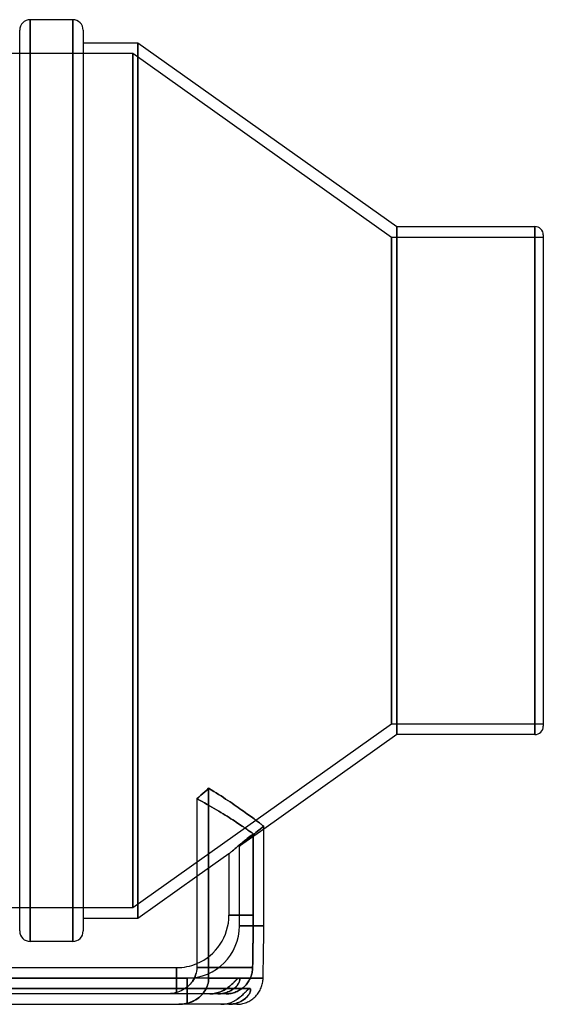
# Model space of a CAD drawing. Header units: millimetres. Extents: x -152 to 152, y -100 to 88.
# Tile 4 of 4: x 52 to 152, y -100 to 88. Entities that reach past the tile are written whole.
import ezdxf

# ---------------------------------------------------------------- set-up
doc = ezdxf.new("R2010")
doc.units = ezdxf.units.MM
doc.layers.add('HIDDEN', color=7, linetype='Continuous')
doc.layers.add('THICK', color=7, linetype='Continuous')

msp = doc.modelspace()

# ---------------------------------------------------------------- linework, layer by layer
at = {"layer": 'HIDDEN'}
for p, q in [((53.51, 0), (53.51, 88)), ((61.63, 0), (61.63, 88)), ((74.1, 83.6), (74.1, -83.6)), ((-67.68, 81.6), (73.1, 81.6)), ((73.1, 81.6), (122.5, 46.5)), ((73.1, 81.6), (73.1, -81.6)), ((73.1, -81.6), (73.1, 81.6)), ((123.5, 48.5), (123.5, -48.5)), ((149.9, 48.5), (149.9, 0)), ((122.5, 46.5), (151.5, 46.5)), ((122.5, 46.5), (122.5, -46.5)), ((122.5, -46.5), (122.5, 46.5)), ((149.9, 0), (149.9, -48.5)), ((53.51, -88), (53.51, 0)), ((61.63, -88), (61.63, 0)), ((122.5, -46.5), (73.1, -81.6)), ((151.5, -46.5), (122.5, -46.5)), ((86.1, -60.09), (85.72, -60.43)), ((86.47, -59.76), (86.1, -60.09)), ((86.85, -59.43), (86.47, -59.76)), ((87.22, -59.09), (86.85, -59.43)), ((87.59, -58.76), (87.22, -59.09)), ((87.59, -95), (87.59, -58.76)), ((88.08, -59.06), (87.59, -58.76)), ((88.56, -59.35), (88.08, -59.06)), ((89.04, -59.64), (88.56, -59.35)), ((89.5, -59.94), (89.04, -59.64)), ((89.96, -60.22), (89.5, -59.94)), ((85.72, -60.43), (85.34, -60.77)), ((85.84, -61.03), (85.34, -60.77)), ((85.34, -60.77), (85.84, -61.03)), ((86.34, -61.3), (85.84, -61.03)), ((85.84, -61.03), (86.34, -61.3)), ((86.83, -61.56), (86.34, -61.3)), ((86.34, -61.3), (86.83, -61.56)), ((87.3, -61.83), (86.83, -61.56)), ((86.83, -61.56), (87.3, -61.83)), ((87.77, -62.09), (87.3, -61.83)), ((87.3, -61.83), (87.77, -62.09)), ((90.4, -60.51), (89.96, -60.22)), ((90.84, -60.8), (90.4, -60.51)), ((91.26, -61.08), (90.84, -60.8)), ((91.68, -61.35), (91.26, -61.08)), ((92.08, -61.62), (91.68, -61.35)), ((92.47, -61.89), (92.08, -61.62)), ((92.86, -62.16), (92.47, -61.89)), ((88.23, -62.35), (87.77, -62.09)), ((87.77, -62.09), (88.23, -62.35)), ((88.67, -62.61), (88.23, -62.35)), ((88.23, -62.35), (88.67, -62.61)), ((89.11, -62.87), (88.67, -62.61)), ((88.67, -62.61), (89.11, -62.87)), ((89.54, -63.12), (89.11, -62.87)), ((89.11, -62.87), (89.54, -63.12)), ((89.95, -63.37), (89.54, -63.12)), ((89.54, -63.12), (89.95, -63.37)), ((90.35, -63.62), (89.95, -63.37)), ((89.95, -63.37), (90.35, -63.62)), ((90.74, -63.86), (90.35, -63.62)), ((90.35, -63.62), (90.74, -63.86)), ((91.12, -64.1), (90.74, -63.86)), ((90.74, -63.86), (91.12, -64.1)), ((93.23, -62.41), (92.86, -62.16)), ((93.58, -62.66), (93.23, -62.41)), ((93.93, -62.91), (93.58, -62.66)), ((94.27, -63.15), (93.93, -62.91)), ((94.59, -63.38), (94.27, -63.15)), ((94.9, -63.6), (94.59, -63.38)), ((95.2, -63.82), (94.9, -63.6)), ((95.48, -64.02), (95.2, -63.82)), ((91.49, -64.33), (91.12, -64.1)), ((91.12, -64.1), (91.49, -64.33)), ((91.84, -64.56), (91.49, -64.33)), ((91.49, -64.33), (91.84, -64.56)), ((92.18, -64.78), (91.84, -64.56)), ((91.84, -64.56), (92.18, -64.78)), ((92.51, -64.99), (92.18, -64.78)), ((92.18, -64.78), (92.51, -64.99)), ((92.83, -65.2), (92.51, -64.99)), ((92.51, -64.99), (92.83, -65.2)), ((93.13, -65.4), (92.83, -65.2)), ((92.83, -65.2), (93.13, -65.4)), ((93.43, -65.59), (93.13, -65.4)), ((93.13, -65.4), (93.43, -65.59)), ((93.7, -65.78), (93.43, -65.59)), ((93.43, -65.59), (93.7, -65.78)), ((93.97, -65.96), (93.7, -65.78)), ((93.7, -65.78), (93.97, -65.96)), ((95.76, -64.23), (95.48, -64.02)), ((96.02, -64.42), (95.76, -64.23)), ((96.26, -64.6), (96.02, -64.42)), ((96.5, -64.77), (96.26, -64.6)), ((96.72, -64.94), (96.5, -64.77)), ((96.93, -65.1), (96.72, -64.94)), ((97.12, -65.24), (96.93, -65.1)), ((97.3, -65.38), (97.12, -65.24)), ((97.47, -65.51), (97.3, -65.38)), ((97.62, -65.63), (97.47, -65.51)), ((97.77, -65.73), (97.62, -65.63)), ((97.89, -65.83), (97.77, -65.73)), ((98.11, -66.54), (93.47, -69.83)), ((94.22, -66.13), (93.97, -65.96)), ((93.97, -65.96), (94.22, -66.13)), ((94.46, -66.29), (94.22, -66.13)), ((94.22, -66.13), (94.46, -66.29)), ((94.68, -66.45), (94.46, -66.29)), ((94.46, -66.29), (94.68, -66.45)), ((94.9, -66.59), (94.68, -66.45)), ((94.68, -66.45), (94.9, -66.59)), ((95.09, -66.73), (94.9, -66.59)), ((94.9, -66.59), (95.09, -66.73)), ((95.28, -66.86), (95.09, -66.73)), ((95.09, -66.73), (95.28, -66.86)), ((95.45, -66.98), (95.28, -66.86)), ((95.28, -66.86), (95.45, -66.98)), ((95.61, -67.09), (95.45, -66.98)), ((95.45, -66.98), (95.61, -67.09)), ((95.51, -67.91), (95.81, -67.68)), ((95.81, -67.68), (95.51, -67.91)), ((95.75, -67.19), (95.61, -67.09)), ((95.61, -67.09), (95.75, -67.19)), ((95.88, -67.28), (95.75, -67.19)), ((95.75, -67.19), (95.88, -67.28)), ((95.81, -67.68), (96.11, -67.44)), ((96.11, -67.44), (95.81, -67.68)), ((96.09, -67.64), (95.84, -67.85)), ((95.84, -67.85), (96.09, -67.64)), ((96, -67.37), (95.88, -67.28)), ((95.88, -67.28), (96, -67.37)), ((96.11, -67.44), (96, -67.37)), ((96, -67.37), (96.11, -67.44)), ((96.35, -67.42), (96.09, -67.64)), ((96.09, -67.64), (96.35, -67.42)), ((96.11, -67.44), (96.11, -83)), ((96.11, -83), (96.11, -67.44)), ((96.63, -67.2), (96.35, -67.42)), ((96.35, -67.42), (96.63, -67.2)), ((96.91, -66.97), (96.63, -67.2)), ((96.63, -67.2), (96.91, -66.97)), ((97.2, -66.73), (96.91, -66.97)), ((96.91, -66.97), (97.2, -66.73)), ((97.5, -66.49), (97.2, -66.73)), ((97.2, -66.73), (97.5, -66.49)), ((97.8, -66.25), (97.5, -66.49)), ((97.5, -66.49), (97.8, -66.25)), ((98.11, -66), (97.8, -66.25)), ((97.8, -66.25), (98.11, -66)), ((98.01, -65.92), (97.89, -65.83)), ((98.11, -66), (98.01, -65.92)), ((93.45, -69.6), (93.67, -69.41)), ((93.67, -69.41), (93.45, -69.6)), ((93.67, -69.41), (93.91, -69.22)), ((93.91, -69.22), (93.67, -69.41)), ((93.81, -69.55), (93.7, -69.64)), ((93.7, -69.64), (93.81, -69.55)), ((93.92, -69.45), (93.81, -69.55)), ((93.81, -69.55), (93.92, -69.45)), ((93.91, -69.22), (94.15, -69.02)), ((94.15, -69.02), (93.91, -69.22)), ((94.06, -69.34), (93.92, -69.45)), ((93.92, -69.45), (94.06, -69.34)), ((94.21, -69.21), (94.06, -69.34)), ((94.06, -69.34), (94.21, -69.21)), ((94.15, -69.02), (94.41, -68.81)), ((94.41, -68.81), (94.15, -69.02)), ((94.38, -69.07), (94.21, -69.21)), ((94.21, -69.21), (94.38, -69.07)), ((94.56, -68.92), (94.38, -69.07)), ((94.38, -69.07), (94.56, -68.92)), ((94.41, -68.81), (94.67, -68.59)), ((94.67, -68.59), (94.41, -68.81)), ((94.75, -68.76), (94.56, -68.92)), ((94.56, -68.92), (94.75, -68.76)), ((94.67, -68.59), (94.95, -68.37)), ((94.95, -68.37), (94.67, -68.59)), ((94.94, -68.59), (94.75, -68.76)), ((94.75, -68.76), (94.94, -68.59)), ((95.15, -68.42), (94.94, -68.59)), ((94.94, -68.59), (95.15, -68.42)), ((94.95, -68.37), (95.23, -68.14)), ((95.23, -68.14), (94.95, -68.37)), ((95.36, -68.24), (95.15, -68.42)), ((95.15, -68.42), (95.36, -68.24)), ((95.23, -68.14), (95.51, -67.91)), ((95.51, -67.91), (95.23, -68.14)), ((95.59, -68.05), (95.36, -68.24)), ((95.36, -68.24), (95.59, -68.05)), ((95.84, -67.85), (95.59, -68.05)), ((95.59, -68.05), (95.84, -67.85)), ((91.47, -71.25), (85.34, -75.62)), ((91.47, -71.25), (91.48, -71.25)), ((91.48, -71.25), (91.47, -71.25)), ((91.48, -71.25), (91.51, -71.23)), ((91.51, -71.23), (91.48, -71.25)), ((91.47, -71.25), (91.47, -83)), ((91.51, -71.23), (91.55, -71.19)), ((91.55, -71.19), (91.51, -71.23)), ((91.55, -71.19), (91.61, -71.14)), ((91.61, -71.14), (91.55, -71.19)), ((91.61, -71.14), (91.69, -71.08)), ((91.69, -71.08), (91.61, -71.14)), ((91.69, -71.08), (91.78, -71)), ((91.78, -71), (91.69, -71.08)), ((91.78, -71), (91.89, -70.9)), ((91.89, -70.9), (91.78, -71)), ((91.89, -70.9), (92.02, -70.8)), ((92.02, -70.8), (91.89, -70.9)), ((92.02, -70.8), (92.16, -70.68)), ((92.16, -70.68), (92.02, -70.8)), ((92.16, -70.68), (92.31, -70.55)), ((92.31, -70.55), (92.16, -70.68)), ((92.31, -70.55), (92.48, -70.41)), ((92.48, -70.41), (92.31, -70.55)), ((92.48, -70.41), (92.65, -70.26)), ((92.65, -70.26), (92.48, -70.41)), ((92.65, -70.26), (92.84, -70.1)), ((92.84, -70.1), (92.65, -70.26)), ((92.84, -70.1), (93.03, -69.94)), ((93.03, -69.94), (92.84, -70.1)), ((93.03, -69.94), (93.24, -69.77)), ((93.24, -69.77), (93.03, -69.94)), ((93.24, -69.77), (93.45, -69.6)), ((93.45, -69.6), (93.24, -69.77)), ((93.48, -69.83), (93.47, -69.83)), ((93.47, -69.83), (93.48, -69.83)), ((93.47, -85), (93.47, -69.83)), ((93.51, -69.8), (93.48, -69.83)), ((93.48, -69.83), (93.51, -69.8)), ((93.56, -69.76), (93.51, -69.8)), ((93.51, -69.8), (93.56, -69.76)), ((93.62, -69.71), (93.56, -69.76)), ((93.56, -69.76), (93.62, -69.71)), ((93.7, -69.64), (93.62, -69.71)), ((93.62, -69.71), (93.7, -69.64)), ((73.1, -81.6), (-67.68, -81.6)), ((96.11, -83), (91.47, -83)), ((91.47, -83), (96.11, -83)), ((96.11, -83), (96.1, -84)), ((96.1, -83.71), (96.11, -83)), ((96.1, -84.42), (96.1, -83.71)), ((96.1, -84), (96.1, -84.97)), ((96.1, -85.11), (96.1, -84.42)), ((98.11, -85), (93.47, -85)), ((93.47, -85), (98.11, -85)), ((96.08, -86.5), (96.09, -85.8)), ((96.09, -85.94), (96.08, -86.91)), ((96.1, -84.97), (96.09, -85.94)), ((96.09, -85.8), (96.1, -85.11)), ((96.07, -87.9), (96.05, -88.91)), ((96.05, -88.63), (96.07, -87.91)), ((96.08, -86.91), (96.07, -87.9)), ((96.07, -87.91), (96.08, -87.2)), ((96.08, -87.2), (96.08, -86.5)), ((96.03, -89.92), (96.02, -90.94)), ((96.02, -90.8), (96.03, -90.07)), ((96.05, -88.91), (96.03, -89.92)), ((96.03, -90.07), (96.04, -89.35)), ((96.04, -89.35), (96.05, -88.63)), ((96, -91.97), (95.98, -93)), ((96.02, -90.94), (96, -91.97)), ((96, -92.26), (96.01, -91.53)), ((96.01, -91.53), (96.02, -90.8)), ((81.47, -93), (81.47, -98)), ((85.34, -93), (95.98, -93)), ((95.98, -93), (85.34, -93)), ((95.88, -93.94), (95.83, -94.17)), ((95.83, -94.17), (95.88, -93.94)), ((95.93, -93.71), (95.88, -93.94)), ((95.88, -93.94), (95.93, -93.71)), ((95.96, -93.47), (95.93, -93.71)), ((95.93, -93.71), (95.96, -93.47)), ((95.98, -93.24), (95.96, -93.47)), ((95.96, -93.47), (95.98, -93.24)), ((95.98, -93), (96, -92.26)), ((95.98, -93), (95.98, -93.24)), ((95.98, -93.24), (95.98, -93)), ((-83.47, -95), (83.47, -95)), ((81.47, -98), (81.47, -95)), ((83.47, -95), (83.47, -100)), ((83.47, -100), (83.47, -95)), ((84.1, -96.11), (84.36, -95.81)), ((84.36, -95.81), (84.59, -95.48)), ((84.59, -95.48), (84.8, -95.13)), ((84.8, -95.13), (84.96, -94.79)), ((93.39, -95), (84.86, -95)), ((84.96, -94.79), (85.1, -94.43)), ((85.1, -94.43), (85.21, -94.04)), ((87.55, -95.63), (87.49, -95.96)), ((87.58, -95.31), (87.55, -95.63)), ((87.59, -95), (87.58, -95.31)), ((87.59, -95), (97.99, -95)), ((92.43, -95.79), (92.31, -95.91)), ((92.32, -95.9), (92.44, -95.77)), ((92.54, -95.68), (92.43, -95.79)), ((92.44, -95.77), (92.56, -95.65)), ((92.64, -95.57), (92.54, -95.68)), ((92.56, -95.65), (92.67, -95.53)), ((92.74, -95.47), (92.64, -95.57)), ((92.67, -95.53), (92.78, -95.43)), ((92.83, -95.38), (92.74, -95.47)), ((92.78, -95.43), (92.88, -95.33)), ((92.92, -95.29), (92.83, -95.38)), ((92.88, -95.33), (92.97, -95.25)), ((93, -95.22), (92.92, -95.29)), ((92.97, -95.25), (93.05, -95.17)), ((93.08, -95.15), (93, -95.22)), ((93.05, -95.17), (93.13, -95.11)), ((93.15, -95.1), (93.08, -95.15)), ((93.13, -95.11), (93.21, -95.06)), ((93.22, -95.06), (93.15, -95.1)), ((93.21, -95.06), (93.27, -95.03)), ((93.28, -95.03), (93.22, -95.06)), ((93.27, -95.03), (93.33, -95.01)), ((93.33, -95.01), (93.28, -95.03)), ((93.37, -95.87), (93.29, -96.02)), ((93.33, -95.01), (93.38, -95)), ((93.38, -95), (93.33, -95.01)), ((93.35, -95.91), (93.41, -95.78)), ((93.43, -95.74), (93.37, -95.87)), ((93.38, -95), (93.43, -95.01)), ((93.43, -95.01), (93.38, -95)), ((93.41, -95.78), (93.46, -95.66)), ((93.43, -95.01), (93.47, -95.03)), ((93.47, -95.03), (93.43, -95.01)), ((93.48, -95.61), (93.43, -95.74)), ((93.46, -95.66), (93.5, -95.54)), ((93.47, -95.03), (93.51, -95.07)), ((93.5, -95.06), (93.47, -95.03)), ((93.51, -95.48), (93.48, -95.61)), ((93.52, -95.11), (93.5, -95.06)), ((93.5, -95.54), (93.53, -95.43)), ((93.51, -95.07), (93.53, -95.12)), ((93.54, -95.37), (93.51, -95.48)), ((93.54, -95.17), (93.52, -95.11)), ((93.53, -95.12), (93.54, -95.19)), ((93.53, -95.43), (93.54, -95.33)), ((93.55, -95.24), (93.54, -95.17)), ((93.54, -95.19), (93.55, -95.28)), ((93.54, -95.33), (93.55, -95.24)), ((93.55, -95.28), (93.54, -95.37)), ((95.03, -95.9), (95.17, -95.7)), ((95.17, -95.7), (95.04, -95.9)), ((95.29, -95.5), (95.17, -95.7)), ((95.17, -95.7), (95.29, -95.5)), ((95.41, -95.29), (95.29, -95.5)), ((95.29, -95.5), (95.41, -95.29)), ((95.51, -95.07), (95.41, -95.29)), ((95.41, -95.29), (95.51, -95.07)), ((95.61, -94.85), (95.51, -95.07)), ((95.51, -95.07), (95.61, -94.85)), ((95.69, -94.63), (95.61, -94.85)), ((95.61, -94.85), (95.69, -94.63)), ((95.77, -94.4), (95.69, -94.63)), ((95.69, -94.63), (95.77, -94.4)), ((95.83, -94.17), (95.77, -94.4)), ((95.77, -94.4), (95.83, -94.17)), ((95.44, -97), (-95.44, -97)), ((-95.44, -97), (95.44, -97)), ((83.55, -96.64), (83.83, -96.39)), ((83.83, -96.39), (84.1, -96.11)), ((86.69, -97.71), (86.49, -97.97)), ((86.88, -97.43), (86.69, -97.71)), ((87.04, -97.15), (86.88, -97.43)), ((87.18, -96.87), (87.04, -97.15)), ((87.3, -96.59), (87.18, -96.87)), ((87.4, -96.28), (87.3, -96.59)), ((87.49, -95.96), (87.4, -96.28)), ((89.3, -97.8), (89.57, -97.72)), ((89.65, -97.69), (89.41, -97.77)), ((89.57, -97.72), (89.83, -97.63)), ((89.88, -97.61), (89.65, -97.69)), ((89.83, -97.63), (90.08, -97.52)), ((90.1, -97.51), (89.88, -97.61)), ((90.08, -97.52), (90.31, -97.41)), ((90.31, -97.41), (90.1, -97.51)), ((90.31, -97.41), (90.54, -97.29)), ((90.52, -97.3), (90.31, -97.41)), ((90.72, -97.19), (90.52, -97.3)), ((90.54, -97.29), (90.76, -97.16)), ((90.91, -97.07), (90.72, -97.19)), ((90.76, -97.16), (90.97, -97.03)), ((91.04, -97.73), (90.78, -97.81)), ((90.84, -97.79), (91.06, -97.72)), ((91.1, -96.95), (90.91, -97.07)), ((90.97, -97.03), (91.17, -96.89)), ((91.28, -97.64), (91.04, -97.73)), ((91.06, -97.72), (91.28, -97.64)), ((91.27, -96.82), (91.1, -96.95)), ((91.17, -96.89), (91.37, -96.75)), ((91.44, -96.69), (91.27, -96.82)), ((91.52, -97.54), (91.28, -97.64)), ((91.28, -97.64), (91.49, -97.55)), ((91.37, -96.75), (91.55, -96.6)), ((91.61, -96.55), (91.44, -96.69)), ((91.49, -97.55), (91.69, -97.45)), ((91.74, -97.42), (91.52, -97.54)), ((91.55, -96.6), (91.72, -96.46)), ((91.76, -96.42), (91.61, -96.55)), ((91.69, -97.45), (91.89, -97.35)), ((91.72, -96.46), (91.89, -96.31)), ((91.95, -97.31), (91.74, -97.42)), ((91.91, -96.29), (91.76, -96.42)), ((91.89, -96.31), (92.04, -96.17)), ((91.89, -97.35), (92.07, -97.23)), ((92.05, -96.16), (91.91, -96.29)), ((92.16, -97.18), (91.95, -97.31)), ((92.04, -96.17), (92.18, -96.03)), ((92.18, -96.03), (92.05, -96.16)), ((92.07, -97.23), (92.24, -97.12)), ((92.35, -97.04), (92.16, -97.18)), ((92.18, -96.03), (92.32, -95.9)), ((92.31, -95.91), (92.18, -96.03)), ((92.24, -97.12), (92.41, -97)), ((92.52, -96.9), (92.35, -97.04)), ((92.59, -97.72), (92.36, -97.8)), ((92.36, -97.8), (92.59, -97.72)), ((92.41, -97), (92.56, -96.87)), ((92.69, -96.76), (92.52, -96.9)), ((92.56, -96.87), (92.71, -96.74)), ((92.81, -97.64), (92.59, -97.72)), ((92.59, -97.72), (92.81, -97.64)), ((92.84, -96.61), (92.69, -96.76)), ((92.71, -96.74), (92.84, -96.61)), ((93.03, -97.55), (92.81, -97.64)), ((92.81, -97.64), (93.03, -97.55)), ((92.97, -96.46), (92.84, -96.61)), ((92.84, -96.61), (92.96, -96.47)), ((92.96, -96.47), (93.08, -96.33)), ((93.09, -96.31), (92.97, -96.46)), ((93.25, -97.44), (93.03, -97.55)), ((93.03, -97.55), (93.24, -97.44)), ((93.08, -96.33), (93.18, -96.19)), ((93.2, -96.16), (93.09, -96.31)), ((93.18, -96.19), (93.27, -96.05)), ((93.29, -96.02), (93.2, -96.16)), ((93.24, -97.44), (93.45, -97.33)), ((93.45, -97.33), (93.25, -97.44)), ((93.27, -96.05), (93.35, -95.91)), ((93.66, -97.2), (93.45, -97.33)), ((93.45, -97.33), (93.66, -97.2)), ((93.86, -97.07), (93.66, -97.2)), ((93.66, -97.2), (93.86, -97.07)), ((94.05, -96.93), (93.86, -97.07)), ((93.86, -97.07), (94.05, -96.93)), ((94.23, -96.78), (94.05, -96.93)), ((94.05, -96.93), (94.23, -96.78)), ((94.41, -96.62), (94.23, -96.78)), ((94.23, -96.78), (94.41, -96.62)), ((94.58, -96.45), (94.41, -96.62)), ((94.41, -96.62), (94.58, -96.45)), ((94.63, -97.65), (94.51, -97.77)), ((94.74, -96.27), (94.58, -96.45)), ((94.58, -96.45), (94.74, -96.27)), ((94.74, -97.54), (94.63, -97.65)), ((94.89, -96.09), (94.74, -96.27)), ((94.74, -96.27), (94.89, -96.09)), ((94.84, -97.43), (94.74, -97.54)), ((94.94, -97.34), (94.84, -97.43)), ((95.04, -95.9), (94.89, -96.09)), ((94.89, -96.09), (95.03, -95.9)), ((95.03, -97.25), (94.94, -97.34)), ((95.11, -97.18), (95.03, -97.25)), ((95.19, -97.12), (95.11, -97.18)), ((95.26, -97.07), (95.19, -97.12)), ((95.33, -97.03), (95.26, -97.07)), ((95.39, -97.01), (95.33, -97.03)), ((95.44, -97), (95.39, -97.01)), ((95.49, -97.7), (95.43, -97.83)), ((95.44, -97), (95.49, -97.01)), ((95.49, -97.01), (95.44, -97)), ((95.46, -97.79), (95.51, -97.66)), ((95.49, -97.01), (95.53, -97.03)), ((95.52, -97.03), (95.49, -97.01)), ((95.54, -97.58), (95.49, -97.7)), ((95.51, -97.66), (95.55, -97.54)), ((95.55, -97.06), (95.52, -97.03)), ((95.53, -97.03), (95.56, -97.07)), ((95.57, -97.46), (95.54, -97.58)), ((95.58, -97.11), (95.55, -97.06)), ((95.55, -97.54), (95.58, -97.43)), ((95.56, -97.07), (95.58, -97.12)), ((95.59, -97.36), (95.57, -97.46)), ((95.59, -97.17), (95.58, -97.11)), ((95.58, -97.12), (95.59, -97.18)), ((95.58, -97.43), (95.59, -97.33)), ((95.6, -97.25), (95.59, -97.17)), ((95.59, -97.18), (95.6, -97.26)), ((95.59, -97.33), (95.6, -97.25)), ((95.6, -97.26), (95.59, -97.36)), ((87.85, -98), (79.64, -98)), ((84.15, -99.6), (83.85, -99.71)), ((84.43, -99.49), (84.15, -99.6)), ((84.72, -99.35), (84.43, -99.49)), ((85.01, -99.2), (84.72, -99.35)), ((85.3, -99.03), (85.01, -99.2)), ((85.57, -98.84), (85.3, -99.03)), ((85.82, -98.64), (85.57, -98.84)), ((86.05, -98.43), (85.82, -98.64)), ((86.28, -98.21), (86.05, -98.43)), ((86.49, -97.97), (86.28, -98.21)), ((87.85, -98), (88.15, -97.99)), ((88.12, -97.99), (87.85, -98)), ((89.37, -98), (87.85, -98)), ((88.39, -97.97), (88.12, -97.99)), ((88.15, -97.99), (88.45, -97.97)), ((88.66, -97.94), (88.39, -97.97)), ((88.45, -97.97), (88.74, -97.93)), ((88.91, -97.89), (88.66, -97.94)), ((88.74, -97.93), (89.03, -97.87)), ((89.16, -97.84), (88.91, -97.89)), ((89.03, -97.87), (89.3, -97.8)), ((89.41, -97.77), (89.16, -97.84)), ((89.67, -97.99), (89.37, -98)), ((89.37, -98), (89.62, -97.99)), ((90.95, -98), (89.37, -98)), ((89.62, -97.99), (89.87, -97.98)), ((89.96, -97.97), (89.67, -97.99)), ((89.87, -97.98), (90.12, -97.95)), ((90.24, -97.93), (89.96, -97.97)), ((90.12, -97.95), (90.37, -97.9)), ((90.52, -97.87), (90.24, -97.93)), ((90.37, -97.9), (90.61, -97.85)), ((90.78, -97.81), (90.52, -97.87)), ((90.61, -97.85), (90.84, -97.79)), ((91.19, -97.99), (90.95, -98)), ((90.95, -98), (91.19, -97.99)), ((91.43, -97.98), (91.19, -97.99)), ((91.19, -97.99), (91.43, -97.98)), ((91.66, -97.95), (91.43, -97.98)), ((91.43, -97.98), (91.66, -97.95)), ((91.9, -97.91), (91.66, -97.95)), ((91.66, -97.95), (91.9, -97.91)), ((92.13, -97.86), (91.9, -97.91)), ((91.9, -97.91), (92.13, -97.86)), ((92.36, -97.8), (92.13, -97.86)), ((92.13, -97.86), (92.36, -97.8)), ((93.24, -98.9), (93.01, -99.05)), ((93.11, -99.72), (93.32, -99.64)), ((93.46, -98.73), (93.24, -98.9)), ((93.5, -99.56), (93.27, -99.66)), ((93.32, -99.64), (93.53, -99.55)), ((93.66, -98.57), (93.46, -98.73)), ((93.72, -99.46), (93.5, -99.56)), ((93.53, -99.55), (93.73, -99.45)), ((93.86, -98.4), (93.66, -98.57)), ((93.93, -99.35), (93.72, -99.46)), ((93.73, -99.45), (93.93, -99.35)), ((94.04, -98.24), (93.86, -98.4)), ((94.13, -99.23), (93.93, -99.35)), ((93.93, -99.35), (94.11, -99.24)), ((94.21, -98.07), (94.04, -98.24)), ((94.11, -99.24), (94.28, -99.12)), ((94.32, -99.1), (94.13, -99.23)), ((94.37, -97.92), (94.21, -98.07)), ((94.28, -99.12), (94.45, -99)), ((94.49, -98.96), (94.32, -99.1)), ((94.51, -97.77), (94.39, -97.9)), ((94.45, -99), (94.6, -98.88)), ((94.66, -98.82), (94.49, -98.96)), ((94.6, -98.88), (94.74, -98.75)), ((94.81, -98.68), (94.66, -98.82)), ((94.74, -98.75), (94.88, -98.61)), ((94.95, -98.54), (94.81, -98.68)), ((94.88, -98.61), (95, -98.48)), ((95.07, -98.39), (94.95, -98.54)), ((95, -98.48), (95.12, -98.34)), ((95.18, -98.25), (95.07, -98.39)), ((95.12, -98.34), (95.22, -98.2)), ((95.28, -98.11), (95.18, -98.25)), ((95.22, -98.2), (95.31, -98.06)), ((95.36, -97.97), (95.28, -98.11)), ((95.31, -98.06), (95.39, -97.92)), ((95.43, -97.83), (95.36, -97.97)), ((95.39, -97.92), (95.46, -97.79)), ((82.24, -99.99), (81.93, -100)), ((82.56, -99.97), (82.24, -99.99)), ((82.89, -99.93), (82.56, -99.97)), ((83.22, -99.87), (82.89, -99.93)), ((83.54, -99.8), (83.22, -99.87)), ((83.85, -99.71), (83.54, -99.8)), ((91.71, -99.99), (91.42, -100)), ((91.42, -100), (91.67, -99.99)), ((91.67, -99.99), (91.92, -99.98)), ((91.99, -99.97), (91.71, -99.99)), ((91.92, -99.98), (92.17, -99.95)), ((92.26, -99.93), (91.99, -99.97)), ((92.17, -99.95), (92.41, -99.9)), ((92.53, -99.88), (92.26, -99.93)), ((92.41, -99.9), (92.65, -99.85)), ((92.79, -99.82), (92.53, -99.88)), ((92.65, -99.85), (92.88, -99.79)), ((93.04, -99.74), (92.79, -99.82)), ((92.88, -99.79), (93.11, -99.72)), ((93.27, -99.66), (93.04, -99.74))]:
    msp.add_line(p, q, dxfattribs=at)
for centre, start in [((81.47, -83), 292.7191), ((83.47, -85), 270)]:
    msp.add_arc(centre, 10, start, 0, dxfattribs=at)
at = {"layer": 'THICK'}
for p, q in [((53.51, 88), (53.51, 0)), ((61.63, 88), (53.51, 88)), ((61.63, 88), (61.63, 0)), ((51.51, 0), (51.51, 86)), ((63.63, 86), (63.63, 0)), ((63.63, 83.6), (74.1, 83.6)), ((74.1, 83.6), (123.5, 48.5)), ((74.1, -83.6), (74.1, 83.6)), ((123.5, 48.5), (149.9, 48.5)), ((123.5, -48.5), (123.5, 48.5)), ((149.9, 0), (149.9, 48.5)), ((151.5, 46.9), (151.5, 0)), ((53.51, 0), (53.51, -88)), ((61.63, 0), (61.63, -88)), ((63.63, 0), (63.63, -86)), ((149.9, -48.5), (149.9, 0)), ((151.5, 0), (151.5, -46.9)), ((51.51, -86), (51.51, 0)), ((123.5, -48.5), (98.11, -66.54)), ((149.9, -48.5), (123.5, -48.5)), ((85.72, -60.43), (86.1, -60.09)), ((86.1, -60.09), (86.47, -59.76)), ((86.47, -59.76), (86.85, -59.43)), ((86.85, -59.43), (87.22, -59.09)), ((87.22, -59.09), (87.59, -58.76)), ((87.59, -58.76), (88.08, -59.06)), ((87.59, -58.76), (87.59, -95)), ((88.08, -59.06), (88.56, -59.35)), ((88.56, -59.35), (89.04, -59.64)), ((89.04, -59.64), (89.5, -59.94)), ((89.5, -59.94), (89.96, -60.22)), ((85.34, -60.77), (85.72, -60.43)), ((85.34, -60.77), (85.34, -93)), ((89.96, -60.22), (90.4, -60.51)), ((90.4, -60.51), (90.84, -60.8)), ((90.84, -60.8), (91.26, -61.08)), ((91.26, -61.08), (91.68, -61.35)), ((91.68, -61.35), (92.08, -61.62)), ((92.08, -61.62), (92.47, -61.89)), ((92.47, -61.89), (92.86, -62.16)), ((92.86, -62.16), (93.23, -62.41)), ((93.23, -62.41), (93.58, -62.66)), ((93.58, -62.66), (93.93, -62.91)), ((93.93, -62.91), (94.27, -63.15)), ((94.27, -63.15), (94.59, -63.38)), ((94.59, -63.38), (94.9, -63.6)), ((94.9, -63.6), (95.2, -63.82)), ((95.2, -63.82), (95.48, -64.02)), ((95.48, -64.02), (95.76, -64.23)), ((95.76, -64.23), (96.02, -64.42)), ((96.02, -64.42), (96.26, -64.6)), ((96.26, -64.6), (96.5, -64.77)), ((96.5, -64.77), (96.72, -64.94)), ((96.72, -64.94), (96.93, -65.1)), ((96.93, -65.1), (97.12, -65.24)), ((97.12, -65.24), (97.3, -65.38)), ((97.3, -65.38), (97.47, -65.51)), ((97.47, -65.51), (97.62, -65.63)), ((97.62, -65.63), (97.77, -65.73)), ((97.77, -65.73), (97.89, -65.83)), ((97.89, -65.83), (98.01, -65.92)), ((98.01, -65.92), (98.11, -66)), ((98.11, -85), (98.11, -66)), ((85.34, -75.62), (74.1, -83.6)), ((74.1, -83.6), (63.63, -83.6)), ((98.11, -86), (98.11, -85)), ((98.11, -86.97), (98.11, -86)), ((61.63, -88), (53.51, -88)), ((98.09, -88.91), (98.1, -87.94)), ((98.1, -87.94), (98.11, -86.97)), ((98.06, -90.92), (98.07, -89.91)), ((98.07, -89.91), (98.09, -88.91)), ((98.07, -89.9), (98.07, -89.9)), ((98.07, -89.9), (98.07, -89.9)), ((98.07, -89.9), (98.07, -89.9)), ((98.07, -89.9), (98.07, -89.9)), ((98.07, -89.9), (98.07, -89.91)), ((98.07, -89.91), (98.07, -89.91)), ((98.03, -92.95), (98.04, -91.93)), ((98.04, -91.93), (98.06, -90.92)), ((-81.47, -93), (81.47, -93)), ((81.47, -95), (81.47, -93)), ((85.28, -93.69), (85.21, -94.04)), ((85.32, -93.34), (85.28, -93.69)), ((85.34, -93), (85.32, -93.34)), ((97.99, -95), (98.01, -93.97)), ((98.01, -93.97), (98.03, -92.95)), ((84.86, -95), (-84.86, -95)), ((84.5, -95.62), (84.28, -95.91)), ((84.69, -95.32), (84.5, -95.62)), ((84.86, -95.02), (84.69, -95.32)), ((84.99, -94.71), (84.86, -95.02)), ((85.11, -94.39), (84.99, -94.71)), ((85.21, -94.04), (85.11, -94.39)), ((87.48, -96), (87.54, -95.66)), ((87.54, -95.66), (87.58, -95.32)), ((87.58, -95.32), (87.59, -95)), ((97.99, -95), (87.59, -95)), ((97.89, -95.94), (97.94, -95.71)), ((97.94, -95.71), (97.97, -95.47)), ((97.97, -95.47), (97.99, -95.24)), ((97.99, -95.24), (97.99, -95)), ((81.72, -97.66), (81.39, -97.76)), ((82.03, -97.54), (81.72, -97.66)), ((82.35, -97.4), (82.03, -97.54)), ((82.67, -97.24), (82.35, -97.4)), ((82.98, -97.06), (82.67, -97.24)), ((83.27, -96.86), (82.98, -97.06)), ((83.55, -96.65), (83.27, -96.86)), ((83.8, -96.42), (83.55, -96.65)), ((84.05, -96.18), (83.8, -96.42)), ((84.28, -95.91), (84.05, -96.18)), ((86.62, -97.8), (86.82, -97.52)), ((86.82, -97.52), (87, -97.23)), ((87, -97.23), (87.15, -96.94)), ((87.15, -96.94), (87.28, -96.64)), ((87.28, -96.64), (87.39, -96.33)), ((87.39, -96.33), (87.48, -96)), ((94.51, -97.77), (94.63, -97.65)), ((94.63, -97.65), (94.74, -97.54)), ((94.74, -97.54), (94.84, -97.43)), ((94.84, -97.43), (94.94, -97.33)), ((94.94, -97.33), (95.03, -97.25)), ((95.03, -97.25), (95.11, -97.18)), ((95.11, -97.18), (95.19, -97.11)), ((95.19, -97.11), (95.26, -97.06)), ((95.26, -97.06), (95.33, -97.03)), ((95.33, -97.03), (95.39, -97.01)), ((95.39, -97.01), (95.44, -97)), ((97.04, -97.9), (97.18, -97.7)), ((97.18, -97.7), (97.3, -97.5)), ((97.3, -97.5), (97.42, -97.29)), ((97.42, -97.29), (97.52, -97.07)), ((97.52, -97.07), (97.62, -96.85)), ((97.62, -96.85), (97.7, -96.63)), ((97.7, -96.63), (97.78, -96.4)), ((97.78, -96.4), (97.84, -96.17)), ((97.84, -96.17), (97.89, -95.94)), ((79.64, -98), (-79.64, -98)), ((79.98, -97.99), (79.64, -98)), ((80.33, -97.96), (79.98, -97.99)), ((80.69, -97.92), (80.33, -97.96)), ((81.04, -97.85), (80.69, -97.92)), ((81.39, -97.76), (81.04, -97.85)), ((83.92, -99.68), (84.23, -99.57)), ((84.23, -99.57), (84.53, -99.45)), ((84.53, -99.45), (84.83, -99.3)), ((84.83, -99.3), (85.13, -99.13)), ((85.13, -99.13), (85.42, -98.94)), ((85.42, -98.94), (85.69, -98.74)), ((85.69, -98.74), (85.95, -98.53)), ((85.95, -98.53), (86.18, -98.31)), ((86.18, -98.31), (86.41, -98.07)), ((86.41, -98.07), (86.62, -97.8)), ((91.64, -99.72), (91.9, -99.63)), ((91.9, -99.63), (92.15, -99.52)), ((92.15, -99.52), (92.39, -99.41)), ((92.39, -99.41), (92.62, -99.29)), ((92.62, -99.29), (92.84, -99.16)), ((92.84, -99.16), (93.04, -99.03)), ((93.04, -99.03), (93.25, -98.89)), ((93.25, -98.89), (93.44, -98.75)), ((93.44, -98.75), (93.62, -98.6)), ((93.62, -98.6), (93.79, -98.46)), ((93.79, -98.46), (93.96, -98.31)), ((93.96, -98.31), (94.11, -98.17)), ((94.11, -98.17), (94.25, -98.03)), ((94.25, -98.03), (94.38, -97.9)), ((94.38, -97.9), (94.51, -97.77)), ((94.82, -99.64), (95.04, -99.55)), ((95.04, -99.55), (95.25, -99.44)), ((95.25, -99.44), (95.46, -99.33)), ((95.46, -99.33), (95.67, -99.2)), ((95.67, -99.2), (95.87, -99.07)), ((95.87, -99.07), (96.06, -98.93)), ((96.06, -98.93), (96.24, -98.78)), ((96.24, -98.78), (96.42, -98.62)), ((96.42, -98.62), (96.59, -98.45)), ((96.59, -98.45), (96.75, -98.27)), ((96.75, -98.27), (96.9, -98.09)), ((96.9, -98.09), (97.04, -97.9)), ((-81.93, -100), (81.93, -100)), ((81.93, -100), (82.25, -99.99)), ((89.93, -100), (81.93, -100)), ((82.25, -99.99), (82.59, -99.97)), ((82.59, -99.97), (82.93, -99.92)), ((82.93, -99.92), (83.27, -99.86)), ((83.27, -99.86), (83.6, -99.78)), ((83.6, -99.78), (83.92, -99.68)), ((89.93, -100), (90.23, -99.99)), ((91.42, -100), (89.93, -100)), ((90.23, -99.99), (90.53, -99.97)), ((90.53, -99.97), (90.82, -99.93)), ((90.82, -99.93), (91.1, -99.87)), ((91.1, -99.87), (91.38, -99.8)), ((91.38, -99.8), (91.64, -99.72)), ((92.97, -100), (91.42, -100)), ((92.97, -100), (93.2, -99.99)), ((93.2, -99.99), (93.44, -99.98)), ((93.44, -99.98), (93.67, -99.95)), ((93.67, -99.95), (93.91, -99.91)), ((93.91, -99.91), (94.14, -99.86)), ((94.14, -99.86), (94.37, -99.8)), ((94.37, -99.8), (94.6, -99.72)), ((94.6, -99.72), (94.82, -99.64))]:
    msp.add_line(p, q, dxfattribs=at)
for centre, radius, start, end in [((53.51, 86), 2, 90, 180), ((61.63, 86), 2, 0, 90), ((149.9, 46.9), 1.6, 0.0001, 90.0002), ((149.9, -46.9), 1.6, 269.9998, 359.9999), ((53.51, -86), 2, 180, 270), ((61.63, -86), 2, 270, 0), ((81.47, -83), 10, 270, 292.7191)]:
    msp.add_arc(centre, radius, start, end, dxfattribs=at)

doc.saveas('drawing.dxf')
